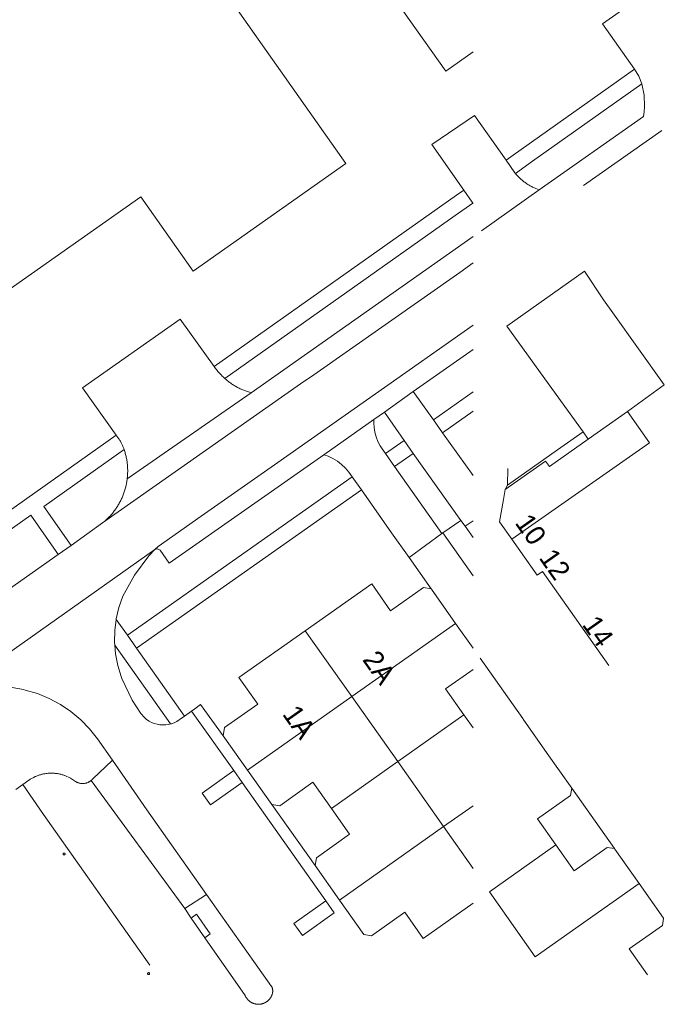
# Model space of a CAD drawing. Header units: metres. Extents: x 145932 to 146586, y 490286 to 490804.
# Tile 15 of 25: x 146504 to 146585, y 490292 to 490415. Entities that reach past the tile are written whole.
import ezdxf

# ---------------------------------------------------------------- set-up
doc = ezdxf.new("R2010")
doc.units = ezdxf.units.M
doc.header["$MEASUREMENT"] = 0
for name, color, linetype, lineweight in [('og-bs-bebouwing', 173, 'Continuous', 18), ('og-bs-gbkn-verharding', 40, 'Continuous', 9), ('og-bs-huisnummer', 9, 'Continuous', 25)]:
    doc.layers.add(name, color=color, linetype=linetype, lineweight=lineweight)
doc.styles.add('rtw_iso', font='iso-rtw.shx')

msp = doc.modelspace()

# ---------------------------------------------------------------- linework, layer by layer
at = {"layer": 'og-bs-bebouwing'}
for p, q in [((146575.076, 490362.52), (146580.01, 490365.996)), ((146582.779, 490362.065), (146580.01, 490365.996)), ((146565.479, 490349.93), (146582.779, 490362.065)), ((146564.428, 490354.943), (146564.644, 490356.187)), ((146569.344, 490345.883), (146577.666, 490334.069)), ((146539.553, 490338.447), (146547.897, 490344.323)), ((146545.391, 490330.165), (146558.426, 490339.362)), ((146560.624, 490336.24), (146558.426, 490339.362)), ((146531.196, 490332.563), (146539.553, 490338.447)), ((146545.391, 490330.165), (146539.553, 490338.447)), ((146545.391, 490330.165), (146532.299, 490320.929)), ((146545.391, 490330.165), (146551.153, 490321.99)), ((146551.153, 490321.99), (146559.477, 490327.863)), ((146532.299, 490320.929), (146529.242, 490325.247)), ((146573.014, 490318.655), (146569.935, 490323.017)), ((146542.822, 490316.112), (146551.153, 490321.99)), ((146551.153, 490321.99), (146556.909, 490313.825)), ((146532.299, 490320.929), (146535.351, 490316.618)), ((146556.909, 490313.825), (146560.624, 490316.447)), ((146543.83, 490304.595), (146556.909, 490313.825)), ((146556.909, 490313.825), (146560.624, 490308.554)), ((146562.672, 490305.649), (146571.006, 490311.528)), ((146540.791, 490308.934), (146543.83, 490304.595)), ((146568.428, 490297.482), (146581.449, 490306.669)), ((146562.672, 490305.649), (146568.428, 490297.482)), ((146554.348, 490299.775), (146560.624, 490304.204))]:
    msp.add_line(p, q, dxfattribs=at)
for points in [[(146423.764, 490389.47), (146447.11, 490356.327), (146461.089, 490366.174), (146467.654, 490356.854), (146518.913, 490392.962), (146525.478, 490383.642), (146544.641, 490397.141), (146501.6, 490458.244), (146471.106, 490436.765)], [(146548.204, 490421.505), (146557.197, 490408.759), (146560.624, 490411.178)], [(146564.644, 490356.187), (146569.722, 490359.764), (146570.2, 490359.085), (146575.076, 490362.52)], [(146564.428, 490354.943), (146563.938, 490352.118), (146565.479, 490349.93)], [(146565.479, 490349.93), (146568.666, 490345.406), (146569.344, 490345.883)], [(146555.354, 490343.723), (146554.409, 490343.886), (146550.243, 490340.946), (146547.897, 490344.323)], [(146558.426, 490339.362), (146555.383, 490343.684), (146555.354, 490343.723)], [(146559.477, 490327.863), (146557.162, 490331.144), (146560.624, 490333.588)], [(146531.196, 490332.563), (146533.583, 490329.207), (146529.418, 490326.268), (146529.242, 490325.247)], [(146560.624, 490326.238), (146559.477, 490327.863)], [(146569.935, 490323.017), (146566.896, 490327.322), (146566.845, 490327.393)], [(146535.351, 490316.618), (146536.339, 490316.458), (146540.504, 490319.397), (146542.822, 490316.112)], [(146571.006, 490311.528), (146568.692, 490314.807), (146572.858, 490317.747), (146573.014, 490318.655)], [(146542.822, 490316.112), (146545.114, 490312.863), (146540.949, 490309.924), (146540.791, 490308.934)], [(146578.353, 490311.06), (146577.47, 490311.213), (146573.304, 490308.272), (146571.006, 490311.528)], [(146581.449, 490306.669), (146578.405, 490310.988), (146578.353, 490311.06)], [(146584.534, 490302.292), (146584.518, 490302.315), (146581.449, 490306.669)], [(146543.83, 490304.595), (146546.889, 490300.292), (146547.864, 490300.123), (146552.029, 490303.062), (146554.348, 490299.775)], [(146582.535, 490295.194), (146580.217, 490298.478), (146584.383, 490301.419), (146584.534, 490302.292)]]:
    msp.add_lwpolyline(points, dxfattribs=at)
for points in [[(146509.336, 490310.498), (146509.36, 490310.482), (146509.378, 490310.461), (146509.39, 490310.436), (146509.399, 490310.394), (146509.396, 490310.365), (146509.382, 490310.328), (146509.333, 490310.28), (146509.286, 490310.265), (146509.255, 490310.266), (146509.212, 490310.282), (146509.17, 490310.321), (146509.158, 490310.344), (146509.151, 490310.37), (146509.149, 490310.398), (146509.166, 490310.452), (146509.183, 490310.475), (146509.236, 490310.509), (146509.311, 490310.509)], [(146519.998, 490295.366), (146519.995, 490295.337), (146519.981, 490295.3), (146519.953, 490295.265), (146519.909, 490295.243), (146519.854, 490295.238), (146519.811, 490295.254), (146519.769, 490295.293), (146519.757, 490295.316), (146519.75, 490295.342), (146519.748, 490295.37), (146519.765, 490295.424), (146519.782, 490295.447), (146519.859, 490295.486), (146519.91, 490295.481), (146519.935, 490295.47), (146519.959, 490295.454), (146519.977, 490295.433), (146519.989, 490295.408)]]:
    msp.add_lwpolyline(points, close=True, dxfattribs=at)
at = {"layer": 'og-bs-gbkn-verharding'}
for p, q in [((146576.885, 490414.682), (146581.743, 490418.153)), ((146576.885, 490414.682), (146580.902, 490409)), ((146565.664, 490398.2), (146580.902, 490409)), ((146568.058, 490397.424), (146581.789, 490407.175)), ((146560.815, 490403.2), (146555.428, 490399.539)), ((146564.757, 490397.56), (146560.815, 490403.2)), ((146582.031, 490403.044), (146568.909, 490393.826)), ((146584.315, 490401.302), (146574.494, 490394.402)), ((146555.428, 490399.539), (146559.448, 490393.804)), ((146564.757, 490397.56), (146565.664, 490398.2)), ((146565.857, 490395.986), (146564.757, 490397.56)), ((146565.922, 490395.906), (146568.058, 490397.424)), ((146565.922, 490395.906), (146565.857, 490395.986)), ((146559.448, 490393.804), (146560.52, 490392.276)), ((146561.663, 490388.704), (146568.909, 490393.826)), ((146560.52, 490392.276), (146560.583, 490392.181)), ((146560.624, 490387.973), (146532.767, 490368.354)), ((146560.624, 490384.658), (146558.941, 490383.475)), ((146558.941, 490383.475), (146540.64, 490370.617)), ((146564.835, 490376.732), (146574.601, 490383.614)), ((146577.01, 490380.022), (146574.601, 490383.614)), ((146578.169, 490378.392), (146577.01, 490380.022)), ((146584.623, 490369.321), (146578.169, 490378.392)), ((146511.561, 490368.942), (146523.832, 490377.586)), ((146528.099, 490371.63), (146523.832, 490377.586)), ((146560.624, 490376.856), (146536.094, 490359.581)), ((146564.835, 490376.732), (146567.368, 490373.222)), ((146553.111, 490368.485), (146560.624, 490373.77)), ((146567.368, 490373.222), (146568.539, 490371.6)), ((146568.539, 490371.6), (146574.446, 490363.415)), ((146538.957, 490369.453), (146514.1, 490351.988)), ((146540.64, 490370.617), (146538.957, 490369.453)), ((146511.561, 490368.942), (146515.802, 490362.999)), ((146532.767, 490368.354), (146517.194, 490357.516)), ((146549.48, 490365.904), (146553.111, 490368.485)), ((146555.632, 490364.947), (146553.111, 490368.485)), ((146560.624, 490368.467), (146555.632, 490364.947)), ((146580.01, 490365.996), (146584.623, 490369.321)), ((146548.166, 490364.979), (146549.48, 490365.904)), ((146549.48, 490365.904), (146551.954, 490362.352)), ((146560.624, 490366.019), (146556.793, 490363.318)), ((146541.863, 490360.556), (146548.166, 490364.979)), ((146556.793, 490363.318), (146555.632, 490364.947)), ((146574.446, 490363.415), (146571.234, 490361.162)), ((146574.446, 490363.415), (146575.076, 490362.52)), ((146489.847, 490344.594), (146515.802, 490362.999)), ((146551.954, 490362.352), (146549.607, 490360.697)), ((146551.954, 490362.352), (146553.112, 490360.722)), ((146571.234, 490361.162), (146564.93, 490356.741)), ((146522.462, 490346.944), (146541.863, 490360.556)), ((146536.094, 490359.581), (146526.493, 490352.82)), ((146550.76, 490359.063), (146549.607, 490360.697)), ((146553.112, 490360.722), (146550.76, 490359.063)), ((146553.112, 490360.722), (146559.091, 490352.303)), ((146556.692, 490350.654), (146550.76, 490359.063)), ((146564.93, 490356.741), (146564.975, 490358.842)), ((146545.443, 490357.761), (146517.227, 490337.864)), ((146545.443, 490357.761), (146546.595, 490356.127)), ((146546.595, 490356.127), (146518.379, 490336.23)), ((146546.595, 490356.127), (146550.384, 490350.754)), ((146564.644, 490356.187), (146564.93, 490356.741)), ((146521.06, 490349.021), (146526.493, 490352.82)), ((146556.83, 490350.736), (146559.091, 490352.303)), ((146559.091, 490352.303), (146559.63, 490351.569)), ((146559.63, 490351.569), (146560.624, 490352.268)), ((146514.1, 490351.988), (146510.148, 490349.171)), ((146514.237, 490352.099), (146514.1, 490351.988)), ((146560.624, 490350.156), (146559.63, 490351.569)), ((146550.384, 490350.754), (146552.574, 490347.649)), ((146552.574, 490347.649), (146556.692, 490350.654)), ((146556.83, 490350.736), (146556.692, 490350.654)), ((146560.624, 490345.356), (146556.83, 490350.736)), ((146520.658, 490348.655), (146493.079, 490329.1)), ((146510.148, 490349.171), (146508.519, 490348.027)), ((146520.658, 490348.655), (146519.917, 490347.861)), ((146520.658, 490348.655), (146521.06, 490349.021)), ((146522.462, 490346.944), (146521.318, 490348.584)), ((146508.519, 490348.027), (146500.865, 490342.61)), ((146552.574, 490347.649), (146555.354, 490343.723)), ((146517.227, 490337.864), (146515.819, 490339.862)), ((146517.227, 490337.864), (146518.379, 490336.23)), ((146515.637, 490336.648), (146522.629, 490326.73)), ((146518.379, 490336.23), (146524.382, 490327.717)), ((146561.488, 490335.013), (146566.845, 490327.393)), ((146529.242, 490325.247), (146526.39, 490329.174)), ((146525.268, 490328.352), (146524.382, 490327.717)), ((146530.573, 490320.874), (146525.268, 490328.352)), ((146531.636, 490319.362), (146530.573, 490320.874)), ((146504.071, 490319.107), (146503.202, 490318.489)), ((146506.696, 490315.364), (146504.071, 490319.107)), ((146524.437, 490303.527), (146512.663, 490319.616)), ((146531.636, 490319.362), (146542.116, 490304.512)), ((146573.014, 490318.655), (146578.353, 490311.06)), ((146535.351, 490316.618), (146540.791, 490308.934)), ((146520.043, 490296.403), (146506.696, 490315.364)), ((146524.437, 490303.527), (146527.141, 490305.311)), ((146542.116, 490304.512), (146543.159, 490302.99)), ((146525.218, 490302.325), (146524.437, 490303.527)), ((146525.218, 490302.325), (146526.947, 490299.835))]:
    msp.add_line(p, q, dxfattribs=at)
for points in [[(146580.901, 490409), (146581.443, 490408.135), (146581.789, 490407.175)], [(146581.789, 490407.175), (146582.079, 490405.747), (146582.159, 490404.293)], [(146582.159, 490404.293), (146582.114, 490403.633), (146582.03, 490403.043)], [(146568.909, 490393.826), (146568.501, 490393.994), (146568.395, 490394.039), (146568.289, 490394.087), (146568.184, 490394.136), (146568.08, 490394.187), (146567.977, 490394.24), (146567.875, 490394.295), (146567.774, 490394.351), (146567.674, 490394.409), (146567.575, 490394.469), (146567.477, 490394.53), (146567.38, 490394.594), (146567.284, 490394.659), (146567.189, 490394.725), (146567.095, 490394.793), (146567.003, 490394.863), (146566.912, 490394.935), (146566.822, 490395.007), (146566.733, 490395.082), (146566.646, 490395.158), (146566.56, 490395.235), (146566.475, 490395.314), (146566.391, 490395.395), (146566.31, 490395.477), (146566.229, 490395.56), (146566.15, 490395.645), (146566.072, 490395.731), (146565.996, 490395.818), (146565.922, 490395.906)], [(146559.448, 490393.804), (146558.537, 490393.159), (146528.099, 490371.63)], [(146560.583, 490392.181), (146558.357, 490390.598), (146529.465, 490370.118)], [(146560.583, 490392.181), (146560.624, 490392.118)], [(146529.465, 490370.118), (146529.351, 490370.227), (146529.238, 490370.337), (146529.126, 490370.449), (146529.016, 490370.561), (146528.908, 490370.676), (146528.801, 490370.791), (146528.695, 490370.908), (146528.591, 490371.027), (146528.488, 490371.146), (146528.387, 490371.267), (146528.287, 490371.39), (146528.189, 490371.513), (146528.099, 490371.63)], [(146532.767, 490368.354), (146532.417, 490368.458), (146532.298, 490368.494), (146532.18, 490368.533), (146532.062, 490368.574), (146531.945, 490368.616), (146531.829, 490368.66), (146531.714, 490368.706), (146531.599, 490368.754), (146531.485, 490368.804), (146531.372, 490368.856), (146531.26, 490368.909), (146531.148, 490368.964), (146531.038, 490369.021), (146530.928, 490369.08), (146530.82, 490369.141), (146530.712, 490369.203), (146530.606, 490369.267), (146530.5, 490369.333), (146530.396, 490369.4), (146530.292, 490369.469), (146530.19, 490369.54), (146530.089, 490369.612), (146529.989, 490369.686), (146529.891, 490369.762), (146529.793, 490369.839), (146529.697, 490369.918), (146529.602, 490369.998), (146529.508, 490370.08), (146529.465, 490370.118)], [(146549.607, 490360.697), (146549.194, 490361.283), (146548.938, 490361.684), (146548.661, 490362.223), (146548.442, 490362.788), (146548.284, 490363.372), (146548.187, 490363.97), (146548.153, 490364.575), (146548.166, 490364.979)], [(146560.624, 490357.938), (146556.793, 490363.318)], [(146515.802, 490362.999), (146515.868, 490362.92), (146515.932, 490362.841), (146515.995, 490362.759), (146516.056, 490362.677), (146516.116, 490362.594), (146516.173, 490362.509), (146516.23, 490362.423), (146516.284, 490362.337), (146516.337, 490362.249), (146516.388, 490362.16), (146516.438, 490362.07), (146516.485, 490361.979), (146516.531, 490361.887), (146516.575, 490361.795), (146516.617, 490361.701), (146516.658, 490361.607), (146516.696, 490361.512), (146516.733, 490361.416), (146516.768, 490361.32), (146516.806, 490361.207)], [(146510.148, 490349.171), (146506.718, 490354.068), (146516.806, 490361.207)], [(146516.806, 490361.207), (146516.847, 490361.084), (146516.886, 490360.961), (146516.923, 490360.838), (146516.958, 490360.713), (146516.991, 490360.589), (146517.022, 490360.464), (146517.051, 490360.338), (146517.079, 490360.212), (146517.104, 490360.085), (146517.127, 490359.958), (146517.149, 490359.831), (146517.168, 490359.704), (146517.186, 490359.576), (146517.201, 490359.448), (146517.215, 490359.319), (146517.226, 490359.191), (146517.236, 490359.062), (146517.243, 490358.933), (146517.249, 490358.804), (146517.252, 490358.675), (146517.254, 490358.546), (146517.253, 490358.417), (146517.251, 490358.288), (146517.246, 490358.159), (146517.24, 490358.03), (146517.231, 490357.902), (146517.221, 490357.773), (146517.209, 490357.645), (146517.194, 490357.516)], [(146541.863, 490360.556), (146542.425, 490360.357), (146543.019, 490360.074), (146543.58, 490359.731), (146544.103, 490359.331), (146544.58, 490358.878), (146545.008, 490358.378), (146545.443, 490357.761)], [(146517.194, 490357.516), (146517.178, 490357.388), (146517.159, 490357.261), (146517.139, 490357.133), (146517.117, 490357.006), (146517.092, 490356.879), (146517.066, 490356.753), (146517.038, 490356.627), (146517.007, 490356.502), (146516.975, 490356.377), (146516.941, 490356.252), (146516.905, 490356.128), (146516.867, 490356.005), (146516.828, 490355.882), (146516.786, 490355.76), (146516.742, 490355.639), (146516.697, 490355.518), (146516.649, 490355.398), (146516.6, 490355.279), (146516.549, 490355.16), (146516.496, 490355.042), (146516.442, 490354.926), (146516.385, 490354.81), (146516.327, 490354.694), (146516.267, 490354.58), (146516.205, 490354.467), (146516.141, 490354.355), (146516.076, 490354.243), (146516.009, 490354.133), (146515.94, 490354.024), (146515.87, 490353.916), (146515.798, 490353.809), (146515.724, 490353.703), (146515.649, 490353.598), (146515.572, 490353.495), (146515.493, 490353.392), (146515.413, 490353.291), (146515.331, 490353.191), (146515.248, 490353.093), (146515.163, 490352.995), (146515.077, 490352.899), (146514.989, 490352.805), (146514.9, 490352.711), (146514.81, 490352.62), (146514.718, 490352.529), (146514.624, 490352.44), (146514.529, 490352.353), (146514.433, 490352.267), (146514.336, 490352.182), (146514.237, 490352.099)], [(146490.278, 490342.477), (146505.087, 490352.951), (146508.259, 490348.4), (146508.519, 490348.027)], [(146521.318, 490348.583), (146521.002, 490348.746), (146520.658, 490348.655)], [(146519.917, 490347.861), (146518.117, 490345.433), (146516.664, 490342.782)], [(146516.664, 490342.782), (146516.163, 490341.35), (146515.826, 490339.92), (146515.819, 490339.862)], [(146515.637, 490336.648), (146515.608, 490336.992), (146515.64, 490338.461), (146515.819, 490339.862)], [(146519.35, 490327.521), (146518.887, 490328.05), (146517.829, 490329.712), (146516.516, 490332.435), (146516.427, 490332.675), (146516.004, 490334.083), (146515.73, 490335.527), (146515.637, 490336.648)], [(146515.354, 490322.178), (146513.449, 490324.84), (146512.467, 490326.104), (146511.358, 490327.259), (146510.134, 490328.291), (146508.809, 490329.19), (146507.398, 490329.945), (146505.915, 490330.549), (146504.377, 490330.994), (146504.172, 490331.041), (146502.734, 490331.316), (146501.274, 490331.438), (146499.81, 490331.408), (146498.357, 490331.224), (146496.931, 490330.89), (146495.548, 490330.409), (146494.223, 490329.785), (146493.079, 490329.1)], [(146525.268, 490328.352), (146525.669, 490328.639), (146526.39, 490329.174)], [(146522.629, 490326.73), (146522.398, 490326.67), (146522.037, 490326.617), (146521.673, 490326.601), (146521.309, 490326.624), (146520.949, 490326.685), (146520.597, 490326.783), (146520.258, 490326.918), (146519.935, 490327.087), (146519.631, 490327.288), (146519.35, 490327.521)], [(146524.382, 490327.717), (146523.838, 490327.327), (146523.728, 490327.246), (146523.42, 490327.05), (146523.093, 490326.888), (146522.751, 490326.761), (146522.629, 490326.73)], [(146515.354, 490322.178), (146515.326, 490322.152), (146512.894, 490319.839), (146512.855, 490319.796), (146512.815, 490319.753), (146512.774, 490319.712), (146512.731, 490319.672), (146512.686, 490319.634), (146512.663, 490319.616)], [(146515.354, 490322.178), (146519.654, 490315.954), (146527.141, 490305.311)], [(146508.353, 490320.497), (146508.255, 490320.509), (146508.156, 490320.52), (146508.057, 490320.529), (146507.958, 490320.536), (146507.858, 490320.541), (146507.759, 490320.543), (146507.66, 490320.544), (146507.56, 490320.543), (146507.461, 490320.54), (146507.362, 490320.534), (146507.262, 490320.527), (146507.163, 490320.518), (146507.065, 490320.507), (146506.966, 490320.494), (146506.868, 490320.479), (146506.77, 490320.461), (146506.672, 490320.442), (146506.575, 490320.421), (146506.479, 490320.398), (146506.382, 490320.373), (146506.287, 490320.346), (146506.191, 490320.318), (146506.097, 490320.287), (146506.003, 490320.254), (146505.91, 490320.22), (146505.817, 490320.183), (146505.725, 490320.145), (146505.634, 490320.105), (146505.544, 490320.063), (146505.455, 490320.02), (146505.367, 490319.974), (146505.279, 490319.927), (146505.193, 490319.878), (146505.107, 490319.827), (146505.023, 490319.775), (146504.939, 490319.721), (146504.857, 490319.665), (146504.071, 490319.107)], [(146512.663, 490319.616), (146512.641, 490319.598), (146512.594, 490319.563), (146512.546, 490319.529), (146512.497, 490319.498), (146512.447, 490319.468), (146512.396, 490319.439), (146512.344, 490319.413), (146512.291, 490319.388), (146512.237, 490319.365), (146512.183, 490319.344), (146512.127, 490319.325), (146512.071, 490319.308), (146512.015, 490319.292), (146511.958, 490319.279), (146511.901, 490319.267), (146511.843, 490319.258), (146511.785, 490319.25), (146511.727, 490319.245), (146511.669, 490319.241), (146511.61, 490319.24), (146511.552, 490319.24), (146511.494, 490319.243), (146511.435, 490319.247), (146511.377, 490319.253), (146511.319, 490319.262), (146511.262, 490319.272), (146511.205, 490319.285), (146511.148, 490319.299), (146511.092, 490319.315), (146511.036, 490319.333), (146510.981, 490319.353), (146510.927, 490319.375), (146510.874, 490319.399), (146510.821, 490319.425), (146510.77, 490319.452), (146510.719, 490319.481), (146510.094, 490319.92), (146509.369, 490320.243), (146509.317, 490320.262), (146509.223, 490320.294), (146509.129, 490320.324), (146509.033, 490320.352), (146508.938, 490320.379), (146508.841, 490320.403), (146508.744, 490320.426), (146508.647, 490320.447), (146508.55, 490320.465), (146508.452, 490320.482), (146508.353, 490320.497)], [(146530.573, 490320.874), (146526.599, 490318.018), (146527.638, 490316.545), (146531.636, 490319.362)], [(146527.141, 490305.311), (146527.872, 490304.298), (146528.46, 490303.464), (146535.306, 490293.754), (146535.328, 490293.722), (146535.355, 490293.683), (146535.383, 490293.644)], [(146543.159, 490302.99), (146539.194, 490300.14), (146538.1, 490301.666), (146542.116, 490304.512)], [(146525.218, 490302.325), (146525.873, 490302.828), (146527.592, 490300.376), (146526.947, 490299.835)], [(146532.357, 490292.066), (146532.317, 490292.11), (146532.278, 490292.156), (146532.24, 490292.203), (146532.204, 490292.251), (146532.17, 490292.3), (146532.137, 490292.351), (146532.106, 490292.402), (146532.077, 490292.455), (146532.05, 490292.508), (146532.024, 490292.563), (146532, 490292.618), (146526.947, 490299.835)], [(146535.383, 490293.644), (146535.385, 490293.589), (146535.402, 490293.543), (146535.416, 490293.497), (146535.429, 490293.451), (146535.44, 490293.404), (146535.449, 490293.357), (146535.455, 490293.309), (146535.46, 490293.261), (146535.463, 490293.213), (146535.464, 490293.165), (146535.463, 490293.117), (146535.46, 490293.069), (146535.454, 490293.021), (146535.447, 490292.973), (146535.438, 490292.926), (146535.427, 490292.879), (146535.42, 490292.85), (146535.404, 490292.792), (146535.386, 490292.735), (146535.366, 490292.678), (146535.344, 490292.622), (146535.32, 490292.567), (146535.294, 490292.513), (146535.267, 490292.459), (146535.238, 490292.407), (146535.207, 490292.355), (146535.175, 490292.304), (146535.141, 490292.255), (146535.105, 490292.207), (146535.067, 490292.16), (146535.028, 490292.114), (146534.988, 490292.069), (146534.946, 490292.026), (146534.903, 490291.984), (146534.858, 490291.944), (146534.812, 490291.905), (146534.765, 490291.868), (146534.716, 490291.833), (146534.667, 490291.799), (146534.616, 490291.766), (146534.564, 490291.736), (146534.511, 490291.707), (146534.458, 490291.68), (146534.403, 490291.655), (146534.348, 490291.631), (146534.292, 490291.61), (146534.235, 490291.59), (146534.178, 490291.572), (146534.12, 490291.556)], [(146534.12, 490291.556), (146534.061, 490291.542), (146534.002, 490291.53), (146533.943, 490291.52), (146533.883, 490291.512), (146533.823, 490291.506), (146533.763, 490291.502), (146533.703, 490291.5), (146533.643, 490291.5), (146533.583, 490291.502), (146533.523, 490291.506), (146533.463, 490291.512), (146533.404, 490291.52), (146533.344, 490291.529), (146533.286, 490291.541), (146533.227, 490291.555), (146533.169, 490291.571), (146533.111, 490291.589), (146533.055, 490291.608), (146532.998, 490291.63), (146532.943, 490291.653), (146532.888, 490291.678), (146532.835, 490291.705), (146532.782, 490291.734), (146532.73, 490291.764), (146532.679, 490291.796), (146532.629, 490291.83), (146532.581, 490291.865), (146532.534, 490291.902), (146532.487, 490291.941), (146532.443, 490291.981), (146532.357, 490292.066)]]:
    msp.add_lwpolyline(points, dxfattribs=at)

# ---------------------------------------------------------------- texts
at = {"layer": 'og-bs-huisnummer', "style": 'rtw_iso'}
for s, rotation, p in [('10', 305.14745, (146565.79, 490351.99)), ('12', 305.14745, (146568.81, 490347.6)), ('14', 305.14745, (146574.23, 490339.2)), ('2A', 305.08994, (146546.65, 490334.8)), ('1A', 305.08994, (146536.6, 490327.95))]:
    msp.add_text(s, height=2.5, rotation=rotation, dxfattribs=at).set_placement(p)

doc.saveas('drawing.dxf')
